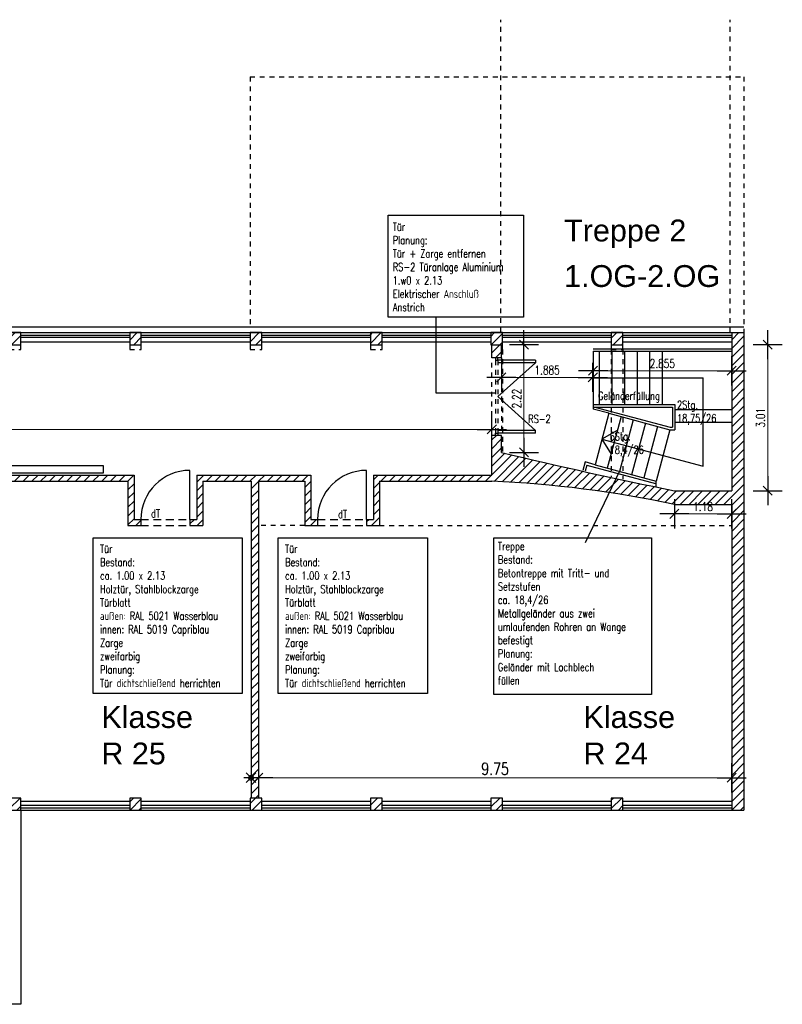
# Model space of a CAD drawing. Extents: x 30 to 188, y -145 to 605.
# Tile 18 of 23: x 172 to 188, y -8 to 12. Entities that reach past the tile are written whole.
import ezdxf

# ---------------------------------------------------------------- set-up
doc = ezdxf.new("R2010")
doc.units = 0
doc.header["$LTSCALE"] = 0.0125
doc.header["$PDMODE"] = 35
doc.header["$PDSIZE"] = 0.1
doc.linetypes.add('VERDECKT', pattern=[9.525, 6.35, -3.175])
for name, color, linetype in [('_dt', 10, 'Continuous'), ('Ansicht', 1, 'Continuous'), ('Bemaszung', 7, 'Continuous'), ('Fenster', 7, 'Continuous'), ('Garderobe', 1, 'Continuous'), ('Grundriß', 2, 'Continuous'), ('Masznahmen', 7, 'Continuous'), ('Neubau', 10, 'Continuous'), ('Raumbezeichnung', 2, 'Continuous'), ('Schraffur', 8, 'Continuous'), ('Text', 7, 'Continuous'), ('Treppe', 6, 'Continuous'), ('Türen', 1, 'Continuous'), ('Unterzüge', 9, 'VERDECKT')]:
    doc.layers.add(name, color=color, linetype=linetype)
doc.layers.add('A_Bemassungspunkte', color=1, linetype='Continuous', plot=False)
doc.styles.add('ROMAN', font='ARIAL.TTF')
doc.styles.add('romans-07', font='Romans.shx', dxfattribs={"width": 0.75})
doc.dimstyles.new('AEC Bemassung 1-100', dxfattribs={"dimtxt": 0.25, "dimasz": 0.3, "dimexe": 0.125, "dimexo": 0, "dimgap": 0.06, "dimtad": 1, "dimdec": 3, "dimrnd": 0.005, "dimzin": 12, "dimdsep": 46, "dimtxsty": 'romans-07', "dimblk": 'BPTICK', "dimcen": 0.125, "dimdle": 0.0625, "dimse1": 1, "dimse2": 1, "dimclrd": 1, "dimclre": 6, "dimclrt": 7, "dimazin": 0, "dimtfac": 1, "dimtdec": 3, "dimtix": 1, "dimtmove": 2, "dimatfit": 2, "dimldrblk": 'BPTICK', "dimfxl": 0, "dimtolj": 1, "dimtzin": 0, "dimlwd": 18, "dimlwe": 18, "dimarcsym": 0})

# ---------------------------------------------------------------- blocks, each defined once
blk = doc.blocks.new('BPTICK')
at = {"color": 0, "linetype": 'ByBlock'}
for p, q in [((0, -1), (0, 1)), ((-1, 0), (1, 0))]:
    blk.add_line(p, q, dxfattribs=at)
at = {"color": 2, "linetype": 'ByBlock'}
blk.add_line((-0.312, -0.312), (0.312, 0.312), dxfattribs=at)
blk = doc.blocks.new('*D9')
at = {"layer": 'Bemaszung', "color": 1, "lineweight": 18}
blk.add_line((182.174, 4.981), (183.459, 4.981), dxfattribs=at)
at = {"layer": 'Defpoints', "color": 0}
for p in [(181.874, 5.052), (183.759, 5.052), (183.759, 4.981)]:
    blk.add_point(p, dxfattribs=at)
at = {"layer": 'Bemaszung', "color": 1, "lineweight": 18, "xscale": 0.3, "yscale": 0.3, "zscale": 0.3, "rotation": 180}
blk.add_blockref('BPTICK', (181.874, 4.981), dxfattribs=at)
at = {"layer": 'Bemaszung', "color": 1, "lineweight": 18, "xscale": 0.3, "yscale": 0.3, "zscale": 0.3}
blk.add_blockref('BPTICK', (183.759, 4.981), dxfattribs=at)
at = {"layer": 'Bemaszung', "color": 7, "insert": (182.817, 5.131), "char_height": 0.18, "attachment_point": 5, "style": 'romans-07'}
blk.add_mtext('\\A1;1.885', dxfattribs=at)
blk = doc.blocks.new('*D10')
at = {"layer": 'Bemaszung', "color": 1, "lineweight": 18}
blk.add_line((182.34, 3.733), (182.34, 5.353), dxfattribs=at)
at = {"layer": 'Defpoints', "color": 0}
for p in [(181.918, 5.653), (182.34, 5.653), (181.908, 3.433)]:
    blk.add_point(p, dxfattribs=at)
at = {"layer": 'Bemaszung', "color": 1, "lineweight": 18, "xscale": 0.3, "yscale": 0.3, "zscale": 0.3}
for p, rotation in [((182.34, 5.653), 90), ((182.34, 3.433), 270)]:
    blk.add_blockref('BPTICK', p, dxfattribs=dict(at, rotation=rotation))
at = {"layer": 'Bemaszung', "color": 7, "insert": (182.19, 4.543), "char_height": 0.18, "attachment_point": 5, "rotation": 90, "style": 'romans-07'}
blk.add_mtext('\\A1;2.22', dxfattribs=at)
blk = doc.blocks.new('*D11')
at = {"layer": 'Bemaszung', "color": 1, "lineweight": 18}
blk.add_line((184.064, 5.116), (186.319, 5.116), dxfattribs=at)
at = {"layer": 'Defpoints', "color": 0}
for p in [(186.619, 5.383), (183.764, 5.187), (186.619, 5.116)]:
    blk.add_point(p, dxfattribs=at)
at = {"layer": 'Bemaszung', "color": 1, "lineweight": 18, "xscale": 0.3, "yscale": 0.3, "zscale": 0.3, "rotation": 180}
blk.add_blockref('BPTICK', (183.764, 5.116), dxfattribs=at)
at = {"layer": 'Bemaszung', "color": 1, "lineweight": 18, "xscale": 0.3, "yscale": 0.3, "zscale": 0.3}
blk.add_blockref('BPTICK', (186.619, 5.116), dxfattribs=at)
at = {"layer": 'Bemaszung', "color": 7, "insert": (185.191, 5.266), "char_height": 0.18, "attachment_point": 5, "style": 'romans-07'}
blk.add_mtext('\\A1;2.855', dxfattribs=at)
blk = doc.blocks.new('*D12')
at = {"layer": 'Bemaszung', "color": 1, "lineweight": 18}
blk.add_line((185.739, 2.167), (186.319, 2.167), dxfattribs=at)
at = {"layer": 'Defpoints', "color": 0}
for p in [(185.439, 2.63), (186.619, 2.63), (186.619, 2.167)]:
    blk.add_point(p, dxfattribs=at)
at = {"layer": 'Bemaszung', "color": 1, "lineweight": 18, "xscale": 0.3, "yscale": 0.3, "zscale": 0.3, "rotation": 180}
blk.add_blockref('BPTICK', (185.439, 2.167), dxfattribs=at)
at = {"layer": 'Bemaszung', "color": 1, "lineweight": 18, "xscale": 0.3, "yscale": 0.3, "zscale": 0.3}
blk.add_blockref('BPTICK', (186.619, 2.167), dxfattribs=at)
at = {"layer": 'Bemaszung', "color": 7, "insert": (186.029, 2.317), "char_height": 0.18, "attachment_point": 5, "style": 'romans-07'}
blk.add_mtext('\\A1;1.18', dxfattribs=at)
blk = doc.blocks.new('*D13')
at = {"layer": 'Bemaszung', "color": 1, "lineweight": 18}
blk.add_line((187.361, 2.943), (187.361, 5.353), dxfattribs=at)
at = {"layer": 'Defpoints', "color": 0}
for p in [(187.05, 5.653), (187.361, 5.653), (187.05, 2.643)]:
    blk.add_point(p, dxfattribs=at)
at = {"layer": 'Bemaszung', "color": 1, "lineweight": 18, "xscale": 0.3, "yscale": 0.3, "zscale": 0.3}
for p, rotation in [((187.361, 5.653), 90), ((187.361, 2.643), 270)]:
    blk.add_blockref('BPTICK', p, dxfattribs=dict(at, rotation=rotation))
at = {"layer": 'Bemaszung', "color": 7, "insert": (187.211, 4.148), "char_height": 0.18, "attachment_point": 5, "rotation": 90, "style": 'romans-07'}
blk.add_mtext('\\A1;3.01', dxfattribs=at)
blk = doc.blocks.new('garderobe')
at = {"layer": 'Garderobe'}
blk.add_lwpolyline([(0, 0.154), (4.087, 0.154), (4.087, 0), (0, 0)], close=True, dxfattribs=at)
at = {"layer": 'Garderobe', "style": 'romans-07', "width": 0.75}
blk.add_text('Garderobe', height=0.166, dxfattribs=at).set_placement((0.026, 0.241))
blk = doc.blocks.new('*D85')
at = {"layer": 'Bemaszung', "color": 1, "lineweight": 18}
blk.add_line((177.169, -3.273), (186.319, -3.273), dxfattribs=at)
at = {"layer": 'Defpoints', "color": 0}
for p in [(176.869, -3.273), (186.619, -3.273), (186.619, -3.273)]:
    blk.add_point(p, dxfattribs=at)
at = {"layer": 'Bemaszung', "color": 1, "lineweight": 18, "xscale": 0.3, "yscale": 0.3, "zscale": 0.3, "rotation": 180}
blk.add_blockref('BPTICK', (176.869, -3.273), dxfattribs=at)
at = {"layer": 'Bemaszung', "color": 1, "lineweight": 18, "xscale": 0.3, "yscale": 0.3, "zscale": 0.3}
blk.add_blockref('BPTICK', (186.619, -3.273), dxfattribs=at)
at = {"layer": 'Bemaszung', "color": 7, "insert": (181.744, -3.088), "char_height": 0.25, "attachment_point": 5, "style": 'romans-07'}
blk.add_mtext('\\A1;9.75', dxfattribs=at)
blk = doc.blocks.new('*D87')
at = {"layer": 'Bemaszung', "color": 1, "lineweight": 18}
blk.add_line((152.329, 3.907), (181.379, 3.907), dxfattribs=at)
at = {"layer": 'Defpoints', "color": 0}
for p in [(181.679, 3.907), (152.029, -0.477), (181.679, -0.477)]:
    blk.add_point(p, dxfattribs=at)
at = {"layer": 'Bemaszung', "color": 1, "lineweight": 18, "xscale": 0.3, "yscale": 0.3, "zscale": 0.3, "rotation": 180}
blk.add_blockref('BPTICK', (152.029, 3.907), dxfattribs=at)
at = {"layer": 'Bemaszung', "color": 1, "lineweight": 18, "xscale": 0.3, "yscale": 0.3, "zscale": 0.3}
blk.add_blockref('BPTICK', (181.679, 3.907), dxfattribs=at)
at = {"layer": 'Bemaszung', "color": 7, "insert": (166.854, 4.092), "char_height": 0.25, "attachment_point": 5, "style": 'romans-07'}
blk.add_mtext('\\A1;29.65', dxfattribs=at)

msp = doc.modelspace()

# ---------------------------------------------------------------- hatches: boundary and pattern name
at = {"layer": 'Schraffur'}
h = msp.add_hatch(dxfattribs=at)
h.set_pattern_fill('ANSI31', color=256, scale=0.04, angle=180, style=0)
h.paths.add_polyline_path([(164.5389, 5.9031), (164.2989, 5.9031), (164.2989, 5.6531), (164.5389, 5.6531)])
h.paths.add_polyline_path([(167.0189, 5.9031), (166.7789, 5.9031), (166.7789, 5.6531), (167.0189, 5.6531)])
h.paths.add_polyline_path([(169.4989, 5.9031), (169.2589, 5.9031), (169.2589, 5.6531), (169.4989, 5.6531)])
h.paths.add_polyline_path([(171.9789, 5.9031), (171.7389, 5.9031), (171.7389, 5.6531), (171.9789, 5.6531)])
h.paths.add_polyline_path([(174.4589, 5.9031), (174.2189, 5.9031), (174.2189, 5.6531), (174.4589, 5.6531)])
h = msp.add_hatch(dxfattribs=at)
h.set_pattern_fill('ANSI31', color=256, scale=0.04, angle=180, style=0)
h.paths.add_polyline_path([(179.4189, 5.9031), (179.1789, 5.9031), (179.1789, 5.6531), (179.4189, 5.6531)])
h.paths.add_polyline_path([(176.9389, 5.9031), (176.6989, 5.9031), (176.6989, 5.6531), (176.9389, 5.6531)])
h = msp.add_hatch(dxfattribs=at)
h.set_pattern_fill('ANSI31', color=256, scale=0.04, angle=180, style=0)
h.paths.add_polyline_path([(186.8689, 5.9031), (186.6189, 5.9031), (186.6189, 2.6431), (185.4389, 2.6431, -0.0084979), (181.8789, 3.4331), (181.8789, 3.7831), (181.6789, 3.7831), (181.6789, 2.9631), (179.2389, 2.9631), (179.2389, 2.0531), (179.0989, 2.0531), (179.0989, 1.9281), (179.3639, 1.9281), (179.3639, 2.8381), (181.6789, 2.8381, -0.0413757), (185.4389, 2.3631), (186.6189, 2.3631), (186.6189, -3.9419), (186.8689, -3.9419)])
h = msp.add_hatch(dxfattribs=at)
h.set_pattern_fill('ANSI31', color=256, scale=0.04, angle=180, style=0)
h.paths.add_polyline_path([(181.8789, 5.6531), (181.6789, 5.6531), (181.6789, 5.3831), (181.8789, 5.3831)])
h.paths.add_polyline_path([(181.8989, 5.9031), (181.6589, 5.9031), (181.6589, 5.6531), (181.8989, 5.6531)])
h.paths.add_polyline_path([(184.3789, 5.9031), (184.1389, 5.9031), (184.1389, 5.6531), (184.3789, 5.6531)])
h = msp.add_hatch(dxfattribs=at)
h.set_pattern_fill('ANSI31', color=256, scale=0.04, angle=180, style=0)
h.paths.add_polyline_path([(174.3089, 2.9631), (164.5189, 2.9631), (164.5189, 2.0531), (164.3789, 2.0531), (164.3789, 1.9281), (164.6439, 1.9281), (164.6439, 2.8381), (169.2839, 2.8381), (169.2839, -3.6919), (169.4839, -3.6919), (169.4839, 2.8381), (174.1839, 2.8381), (174.1839, 1.9281), (174.4489, 1.9281), (174.4489, 2.0531), (174.3089, 2.0531)])
h = msp.add_hatch(dxfattribs=at)
h.set_pattern_fill('ANSI31', color=256, scale=0.04, angle=180, style=0)
h.paths.add_polyline_path([(177.9489, 2.9631), (175.5989, 2.9631), (175.5989, 2.0531), (175.4589, 2.0531), (175.4589, 1.9281), (175.7239, 1.9281), (175.7239, 2.8381), (176.7189, 2.8381), (176.7189, -3.6919), (176.8689, -3.6919), (176.8689, 2.8381), (177.8239, 2.8381), (177.8239, 1.9281), (178.0889, 1.9281), (178.0889, 2.0531), (177.9489, 2.0531)])
h = msp.add_hatch(dxfattribs=at)
h.set_pattern_fill('ANSI31', color=256, scale=0.04, angle=180, style=0)
h.paths.add_polyline_path([(171.9789, -3.6919), (171.7389, -3.6919), (171.7389, -3.9419), (171.9789, -3.9419)])
h.paths.add_polyline_path([(174.4589, -3.6919), (174.2189, -3.6919), (174.2189, -3.9419), (174.4589, -3.9419)])
h.paths.add_polyline_path([(176.9389, -3.6919), (176.6989, -3.6919), (176.6989, -3.9419), (176.9389, -3.9419)])
h.paths.add_polyline_path([(179.4189, -3.6919), (179.1789, -3.6919), (179.1789, -3.9419), (179.4189, -3.9419)])
h = msp.add_hatch(dxfattribs=at)
h.set_pattern_fill('ANSI31', color=256, scale=0.04, angle=180, style=0)
h.paths.add_polyline_path([(181.8989, -3.6919), (181.6589, -3.6919), (181.6589, -3.9419), (181.8989, -3.9419)])
h.paths.add_polyline_path([(184.3789, -3.6919), (184.1389, -3.6919), (184.1389, -3.9419), (184.3789, -3.9419)])

# ---------------------------------------------------------------- linework, layer by layer
at = {"layer": 'A_Bemassungspunkte'}
msp.add_point((176.7189, -3.2728), dxfattribs=at)
at = {"layer": 'Ansicht'}
for p, q in [((151.7389, 6.0231), (186.8689, 6.0231)), ((162.0589, 5.9031), (186.6189, 5.9031)), ((171.9789, 5.7131), (174.2189, 5.7131)), ((174.4589, 5.7131), (176.6989, 5.7131)), ((176.9389, 5.7131), (179.1789, 5.7131)), ((179.4189, 5.7131), (181.6589, 5.7131)), ((181.8989, 5.7131), (184.1389, 5.7131)), ((184.3789, 5.7131), (186.6189, 5.7131)), ((183.7639, 5.5181), (186.6189, 5.5181)), ((183.7639, 5.5181), (183.7639, 4.3264)), ((184.0891, 4.2391), (183.7639, 4.3264)), ((183.5993, 3.2393), (183.5535, 3.0623)), ((183.8039, 3.1767), (183.5993, 3.2393)), ((185.0589, 2.8398), (185.0589, 2.7214)), ((171.9789, -3.7519), (174.2189, -3.7519)), ((174.4589, -3.7519), (176.6989, -3.7519)), ((176.9389, -3.7519), (179.1789, -3.7519)), ((179.4189, -3.7519), (181.6589, -3.7519)), ((181.8989, -3.7519), (184.1389, -3.7519)), ((184.3789, -3.7519), (186.6189, -3.7519)), ((171.9789, -3.9419), (174.2189, -3.9419)), ((174.4589, -3.9419), (176.6989, -3.9419)), ((176.9389, -3.9419), (179.1789, -3.9419)), ((179.4189, -3.9419), (181.6589, -3.9419)), ((181.8989, -3.9419), (184.1389, -3.9419)), ((184.3789, -3.9419), (186.6189, -3.9419))]:
    msp.add_line(p, q, dxfattribs=at)
at = {"layer": 'Fenster'}
for p, q in [((171.9789, 5.8531), (174.2189, 5.8531)), ((174.2189, 5.8031), (171.9789, 5.8031)), ((174.4589, 5.8531), (176.6989, 5.8531)), ((176.6989, 5.8031), (174.4589, 5.8031)), ((176.9389, 5.8531), (179.1789, 5.8531)), ((179.1789, 5.8031), (176.9389, 5.8031)), ((179.4189, 5.8531), (181.6589, 5.8531)), ((181.6589, 5.8031), (179.4189, 5.8031)), ((181.8989, 5.8531), (184.1389, 5.8531)), ((184.1389, 5.8031), (181.8989, 5.8031)), ((184.3789, 5.8531), (186.6189, 5.8531)), ((186.6189, 5.8031), (184.3789, 5.8031)), ((174.2189, -3.8419), (171.9789, -3.8419)), ((176.6989, -3.8419), (174.4589, -3.8419)), ((179.1789, -3.8419), (176.9389, -3.8419)), ((181.6589, -3.8419), (179.4189, -3.8419)), ((184.1389, -3.8419), (181.8989, -3.8419)), ((186.6189, -3.8419), (184.3789, -3.8419)), ((171.9789, -3.8919), (174.2189, -3.8919)), ((174.4589, -3.8919), (176.6989, -3.8919)), ((176.9389, -3.8919), (179.1789, -3.8919)), ((179.4189, -3.8919), (181.6589, -3.8919)), ((181.8989, -3.8919), (184.1389, -3.8919)), ((184.3789, -3.8919), (186.6189, -3.8919))]:
    msp.add_line(p, q, dxfattribs=at)
at = {"layer": 'Grundriß'}
for p, q in [((186.6189, 5.9031), (186.8689, 5.9031)), ((186.6189, 5.9031), (186.6189, 2.6431)), ((186.8689, 5.9031), (186.8689, -3.9419)), ((181.6789, 5.3831), (181.6789, 5.6531)), ((181.8789, 5.3831), (181.8789, 5.6531)), ((181.8789, 5.3831), (181.6789, 5.3831)), ((181.8789, 3.7831), (181.6789, 3.7831)), ((181.6789, 2.9631), (181.6789, 3.7831)), ((181.8789, 3.4331), (181.8789, 3.7831)), ((164.5189, 2.9631), (174.3089, 2.9631)), ((174.3089, 2.9631), (174.3089, 2.0531)), ((175.5989, 2.9631), (175.5989, 2.0531)), ((175.5989, 2.9631), (177.9489, 2.9631)), ((177.9489, 2.9631), (177.9489, 2.0531)), ((179.2389, 2.9631), (181.6789, 2.9631)), ((179.2389, 2.9631), (179.2389, 2.0531)), ((169.4839, 2.8381), (174.1839, 2.8381)), ((174.1839, 2.8381), (174.1839, 1.9281)), ((175.7239, 2.8381), (176.7189, 2.8381)), ((175.7239, 2.8381), (175.7239, 1.9281)), ((176.7189, 2.8381), (176.7189, -3.6919)), ((176.8689, 2.8381), (176.8689, -3.6919)), ((176.8689, 2.8381), (177.8239, 2.8381)), ((177.8239, 2.8381), (177.8239, 1.9281)), ((179.3639, 2.8381), (181.6789, 2.8381)), ((179.3639, 2.8381), (179.3639, 1.9281)), ((185.4389, 2.6431), (186.6189, 2.6431)), ((185.4389, 2.3631), (186.6189, 2.3631)), ((186.6189, 2.3631), (186.6189, -3.9419)), ((174.3089, 2.0531), (174.4489, 2.0531)), ((174.4489, 2.0531), (174.4489, 1.9281)), ((175.4589, 2.0531), (175.5989, 2.0531)), ((175.4589, 2.0531), (175.4589, 1.9281)), ((177.9489, 2.0531), (178.0889, 2.0531)), ((178.0889, 2.0531), (178.0889, 1.9281)), ((179.0989, 2.0531), (179.2389, 2.0531)), ((179.0989, 2.0531), (179.0989, 1.9281)), ((174.1839, 1.9281), (174.4489, 1.9281)), ((175.4589, 1.9281), (175.7239, 1.9281)), ((177.8239, 1.9281), (178.0889, 1.9281)), ((179.0989, 1.9281), (179.3639, 1.9281)), ((186.6189, -3.9419), (186.8689, -3.9419))]:
    msp.add_line(p, q, dxfattribs=at)
at = {"layer": 'Grundriß', "color": 7}
for p, q in [((171.9789, -3.9419), (171.9789, -7.9419)), ((171.9789, -7.9419), (141.7833, -7.9419))]:
    msp.add_line(p, q, dxfattribs=at)
at = {"layer": 'Grundriß'}
for points in [[(171.7389, 5.9031), (171.7389, 5.6531), (171.9789, 5.6531), (171.9789, 5.9031)], [(174.2189, 5.9031), (174.2189, 5.6531), (174.4589, 5.6531), (174.4589, 5.9031)], [(176.6989, 5.9031), (176.6989, 5.6531), (176.9389, 5.6531), (176.9389, 5.9031)], [(179.1789, 5.9031), (179.1789, 5.6531), (179.4189, 5.6531), (179.4189, 5.9031)], [(181.6589, 5.9031), (181.6589, 5.6531), (181.8989, 5.6531), (181.8989, 5.9031)], [(184.1389, 5.9031), (184.1389, 5.6531), (184.3789, 5.6531), (184.3789, 5.9031)], [(171.7389, -3.6919), (171.7389, -3.9419), (171.9789, -3.9419), (171.9789, -3.6919)], [(174.2189, -3.6919), (174.2189, -3.9419), (174.4589, -3.9419), (174.4589, -3.6919)], [(176.6989, -3.6919), (176.6989, -3.9419), (176.9389, -3.9419), (176.9389, -3.6919)], [(179.1789, -3.6919), (179.1789, -3.9419), (179.4189, -3.9419), (179.4189, -3.6919)], [(181.6589, -3.6919), (181.6589, -3.9419), (181.8989, -3.9419), (181.8989, -3.6919)], [(184.1389, -3.6919), (184.1389, -3.9419), (184.3789, -3.9419), (184.3789, -3.6919)]]:
    msp.add_lwpolyline(points, close=True, dxfattribs=at)
for centre, radius, start, end in [((206.8983, 107.7626), 107.2876, 256.514473, 258.461995), ((180.6938, -20.0791), 22.9384, 78.06137, 87.53858)]:
    msp.add_arc(centre, radius, start, end, dxfattribs=at)
at = {"layer": 'Masznahmen'}
for p, q in [((180.5328, 4.6574), (180.5328, 6.2182)), ((181.7429, 4.6574), (180.5328, 4.6574)), ((183.6107, 1.577), (184.3061, 3.0419))]:
    msp.add_line(p, q, dxfattribs=at)
for points in [[(179.5455, 8.3222), (182.3278, 8.3222), (182.3278, 6.2182), (179.5455, 6.2182)], [(173.4661, 1.6759), (176.5382, 1.6759), (176.5382, -1.5325), (173.4661, -1.5325)], [(177.2777, 1.6759), (180.3499, 1.6759), (180.3499, -1.5325), (177.2777, -1.5325)], [(181.7212, 1.6759), (184.9662, 1.6759), (184.9662, -1.5529), (181.7212, -1.5529)]]:
    msp.add_lwpolyline(points, close=True, dxfattribs=at)
at = {"layer": 'Neubau'}
for p, q in [((183.7639, 5.5681), (186.6189, 5.5681)), ((181.7539, 5.3831), (181.7539, 5.3331)), ((181.7539, 5.3331), (181.8039, 5.3331)), ((181.8039, 5.3331), (181.8039, 5.3831)), ((181.8039, 5.3331), (181.8039, 5.2831)), ((182.5789, 5.3331), (181.8039, 5.3331)), ((182.5789, 5.2831), (181.8039, 5.2831)), ((182.5789, 5.2831), (181.8039, 4.5831)), ((182.5789, 5.3331), (182.5789, 5.2831)), ((182.5789, 3.8831), (181.8039, 4.5831)), ((183.7639, 4.3681), (185.3989, 4.3681)), ((183.8015, 4.3681), (185.3513, 3.952)), ((185.3989, 4.3681), (185.3989, 3.952)), ((181.8039, 3.8831), (181.8039, 3.8331)), ((182.5789, 3.8831), (181.8039, 3.8831)), ((182.5789, 3.8331), (182.5789, 3.8831)), ((185.3513, 3.952), (185.3989, 3.952)), ((181.7539, 3.7831), (181.7539, 3.8331)), ((181.7539, 3.8331), (181.8039, 3.8331)), ((181.8039, 3.8331), (181.8039, 3.7831)), ((182.5789, 3.8331), (181.8039, 3.8331)), ((183.6332, 3.1708), (183.6019, 3.0498)), ((183.6332, 3.1708), (185.0465, 2.7914))]:
    msp.add_line(p, q, dxfattribs=at)
at = {"layer": 'Neubau', "linetype": 'VERDECKT'}
for p, q in [((181.7539, 5.3331), (181.7539, 3.8331)), ((181.8039, 5.3331), (181.8039, 3.8331))]:
    msp.add_line(p, q, dxfattribs=at)
at = {"layer": 'Treppe'}
for p, q in [((183.8889, 5.5181), (183.8889, 4.4181)), ((184.1489, 5.5181), (184.1489, 4.4181)), ((184.4089, 5.5181), (184.4089, 4.4181)), ((184.6689, 5.5181), (184.6689, 4.4181)), ((184.9289, 5.5181), (184.9289, 4.4181)), ((185.1889, 5.5181), (185.1889, 4.4181)), ((183.7639, 4.9681), (186.0339, 4.9681)), ((186.0339, 3.1475), (186.0339, 4.9681)), ((183.7639, 4.4181), (185.4489, 4.4181)), ((185.4489, 4.4181), (185.4489, 3.902)), ((185.4489, 4.3181), (186.6189, 4.3181)), ((184.0891, 4.2391), (183.8039, 3.1767)), ((184.3402, 4.1717), (184.055, 3.1093)), ((184.0891, 4.2391), (185.3447, 3.902)), ((184.5914, 4.1043), (184.3061, 3.0419)), ((184.2625, 3.882), (183.9465, 3.7079)), ((184.8425, 4.0369), (184.5572, 2.9745)), ((185.0936, 3.9695), (184.8083, 2.9071)), ((185.3447, 3.902), (185.0595, 2.8397)), ((185.3447, 3.902), (185.4489, 3.902)), ((185.4489, 4.0581), (186.6189, 4.0581)), ((183.9465, 3.7079), (186.0339, 3.1475)), ((183.9465, 3.7079), (184.1328, 3.3991)), ((183.8039, 3.1767), (185.0595, 2.8397))]:
    msp.add_line(p, q, dxfattribs=at)
at = {"layer": 'Türen'}
for p, q in [((175.4589, 2.0531), (175.4589, 3.0631)), ((179.0989, 2.0531), (179.0989, 3.0631))]:
    msp.add_line(p, q, dxfattribs=at)
for centre in [(175.4589, 2.0531), (179.0989, 2.0531)]:
    msp.add_arc(centre, 1.01, 90, 180, dxfattribs=at)
at = {"layer": 'Unterzüge'}
for p, q in [((181.8639, 5.9031), (181.8639, 12.3526)), ((186.5839, 5.9031), (186.5839, 12.3526)), ((176.6989, 11.1781), (186.8689, 11.1781)), ((176.6989, 11.1781), (176.6989, 6.0231)), ((186.8689, 11.1781), (186.8689, 5.9031)), ((171.7389, 5.5531), (171.9789, 5.5531)), ((171.9789, 5.5531), (171.9789, 5.6531)), ((174.2189, 5.6531), (174.2189, 5.5531)), ((174.2189, 5.5531), (174.4589, 5.5531)), ((174.4589, 5.5531), (174.4589, 5.6531)), ((176.6989, 5.6531), (176.6989, 5.5531)), ((176.6989, 5.5531), (176.9389, 5.5531)), ((176.9389, 5.5531), (176.9389, 5.6531)), ((179.1789, 5.6531), (179.1789, 5.5531)), ((179.1789, 5.5531), (179.4189, 5.5531)), ((179.4189, 5.5531), (179.4189, 5.6531)), ((181.8789, 5.5531), (181.8989, 5.5531)), ((181.8989, 5.5531), (181.8989, 5.6531)), ((181.8989, 5.5531), (181.8989, 3.4283)), ((184.1389, 5.6531), (184.1389, 5.5531)), ((184.1389, 5.5531), (184.3789, 5.5531)), ((184.1389, 5.5531), (184.1389, 2.9309)), ((184.3789, 5.5531), (184.3789, 5.6531)), ((184.3789, 5.5531), (184.3789, 2.8788)), ((181.6789, 3.7831), (181.6789, 5.3831)), ((181.8789, 5.3831), (181.8789, 3.7831)), ((177.8239, 1.9281), (176.8689, 1.9281)), ((179.3639, 1.9281), (186.6189, 1.9281))]:
    msp.add_line(p, q, dxfattribs=at)
at = {"layer": 'Unterzüge', "ltscale": 2}
for p, q in [((174.4489, 2.0531), (175.4589, 2.0531)), ((178.0889, 2.0531), (179.0989, 2.0531)), ((174.4489, 1.9281), (175.4589, 1.9281)), ((178.0889, 1.9281), (179.0989, 1.9281))]:
    msp.add_line(p, q, dxfattribs=at)

# ---------------------------------------------------------------- block references
at = {"layer": 'Garderobe'}
msp.add_blockref('garderobe', (169.5849, 3.0076), dxfattribs=at)

# ---------------------------------------------------------------- texts
at = {"layer": '_dt', "linetype": 'Continuous', "ltscale": 2.4384, "style": 'romans-07', "width": 0.75}
for s, p in [('Geländerfüllung', (183.8646, 4.5188)), ('RS-2', (182.4271, 4.0409)), ('dT', (174.6592, 2.0917)), ('dT', (178.51, 2.0757))]:
    msp.add_text(s, height=0.166, dxfattribs=at).set_placement(p)
at = {"layer": 'Masznahmen', "linetype": 'Continuous', "ltscale": 2.4384, "char_height": 0.166, "attachment_point": 1, "style": 'romans-07'}
for s, insert, width in [('Tür\\PPlanung:\\PTür + Zarge entfernen\\PRS-2 Türanlage Aluminium \\P1.w0 x 2.13\\PElektrischer Anschluß\\PAnstrich', (179.6379, 8.1682), 4.2057), ('Tür\\PBestand:\\Pca. 1.00 x 2.13\\PHolztür, Stahlblockzarge\\PTürblatt \\Paußen: RAL 5021 Wasserblau\\Pinnen: RAL 5019 Capriblau\\PZarge \\Pzweifarbig\\PPlanung: \\PTür dichtschließend herrichten', (173.6074, 1.5303), 2.9321), ('Tür\\PBestand:\\Pca. 1.00 x 2.13\\PHolztür, Stahlblockzarge\\PTürblatt \\Paußen: RAL 5021 Wasserblau\\Pinnen: RAL 5019 Capriblau\\PZarge \\Pzweifarbig\\PPlanung: \\PTür dichtschließend herrichten', (177.4191, 1.5303), 2.9321), ('Treppe\\PBestand:\\PBetontreppe mit Tritt- und Setzstufen\\Pca. 18,4/26\\PMetallgeländer aus zwei umlaufenden Rohren an Wange befestigt\\PPlanung:\\PGeländer mit Lochblech\\Pfüllen', (181.803, 1.5835), 3.0692)]:
    msp.add_mtext(s, dxfattribs=dict(at, insert=insert, width=width))
at = {"layer": 'Raumbezeichnung', "color": 7, "linetype": 'Continuous', "ltscale": 4, "char_height": 0.45, "attachment_point": 1, "style": 'ROMAN'}
for s, insert in [('Klasse\\PR 25', (173.6354, -1.7962)), ('Klasse\\PR 24', (183.5654, -1.7962))]:
    msp.add_mtext(s, dxfattribs=dict(at, insert=insert))
at = {"layer": 'Text', "color": 7, "linetype": 'Continuous', "ltscale": 4, "style": 'ROMAN'}
for s, p in [('Treppe 2', (183.1673, 7.7826)), ('1.OG-2.OG', (183.1673, 6.844))]:
    msp.add_text(s, height=0.45, dxfattribs=at).set_placement(p)
at = {"layer": 'Text', "color": 7, "linetype": 'Continuous', "ltscale": 2.4384, "char_height": 0.166, "width": 1.0278, "attachment_point": 1, "style": 'romans-07'}
for s, insert in [('2Stg. 18,75/26', (185.4921, 4.4979)), ('6Stg. 18,4/26', (184.1053, 3.8481))]:
    msp.add_mtext(s, dxfattribs=dict(at, insert=insert))

# ---------------------------------------------------------------- dimensions: what is measured, and where the dimension line sits
at = {"layer": 'Bemaszung'}
for base, p1, p2, picture, middle in [((182.3402, 5.6531), (181.9078, 3.4331), (181.9178, 5.6531), '*D10', (182.1902, 4.5431)), ((187.3607, 5.6531), (187.0497, 2.6431), (187.0497, 5.6531), '*D13', (187.2107, 4.1481))]:
    dim = msp.add_linear_dim(base=base, p1=p1, p2=p2, angle=90, dimstyle='AEC Bemassung 1-100', override={"dimtxt": 0.18}, dxfattribs=at)
    dim.commit()
    dim.dimension.update_dxf_attribs({"geometry": picture, "text_midpoint": middle})
for base, p1, p2, picture, middle in [((183.7592, 4.9809), (181.8742, 5.0522), (183.7592, 5.0522), '*D9', (182.8167, 5.1309)), ((186.6189, 5.1156), (183.7639, 5.1869), (186.6189, 5.3831), '*D11', (185.1914, 5.2656)), ((186.6189, 2.1673), (185.4389, 2.6296), (186.6189, 2.6296), '*D12', (186.0289, 2.3173))]:
    dim = msp.add_linear_dim(base=base, p1=p1, p2=p2, dimstyle='AEC Bemassung 1-100', override={"dimtxt": 0.18}, dxfattribs=at)
    dim.commit()
    dim.dimension.update_dxf_attribs({"geometry": picture, "text_midpoint": middle})
for base, p1, p2, picture, middle in [((181.6789, 3.907), (152.0289, -0.4768), (181.6789, -0.4768), '*D87', (166.8539, 4.092)), ((186.6189, -3.2728), (176.8689, -3.2728), (186.6189, -3.2728), '*D85', (181.7439, -3.0878))]:
    dim = msp.add_linear_dim(base=base, p1=p1, p2=p2, dimstyle='AEC Bemassung 1-100', dxfattribs=at)
    dim.commit()
    dim.dimension.update_dxf_attribs({"geometry": picture, "text_midpoint": middle})

doc.saveas('drawing.dxf')
